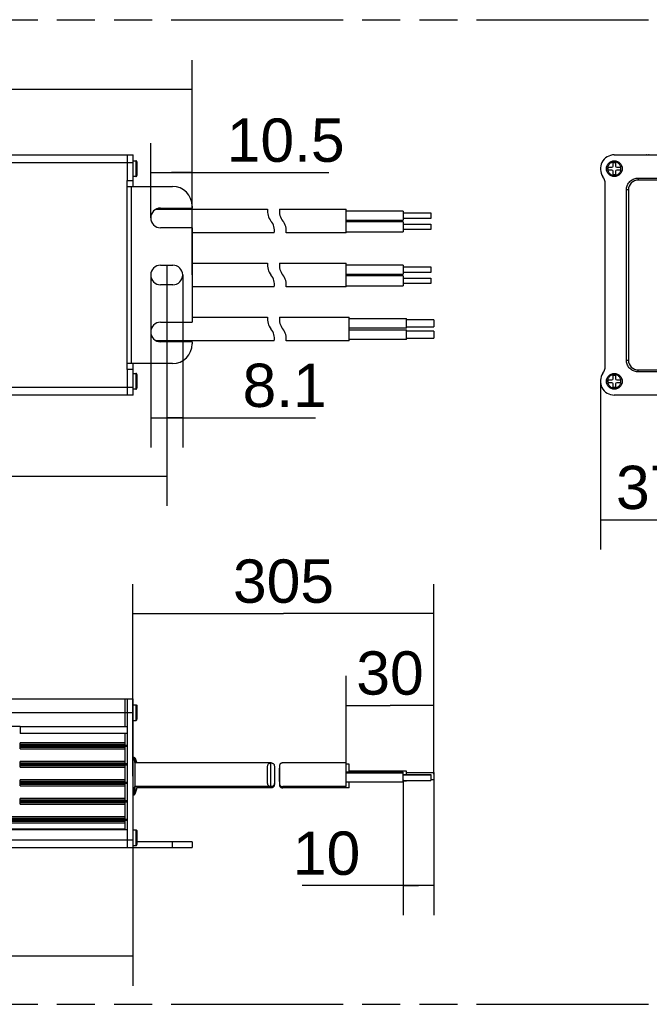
# Model space of a CAD drawing. Header units: millimetres. Extents: x 0 to 210, y 0 to 297.
# Tile 4 of 11: x 104 to 136, y 133 to 183. Entities that reach past the tile are written whole.
import ezdxf
from ezdxf.enums import TextEntityAlignment as Align

# ---------------------------------------------------------------- set-up
doc = ezdxf.new("R2010")
doc.units = ezdxf.units.MM
doc.header["$LTSCALE"] = 19.36
doc.linetypes.add('PHANTOM', pattern=[0.8, 0.45, -0.05, 0.1, -0.05, 0.1, -0.05])
doc.layers.get('0').update_dxf_attribs({"linetype": 'CONTINUOUS'})
doc.layers.add('DEFAULT_3', color=7, linetype='PHANTOM')
doc.layers.add('Z_DIM_2D', color=7, linetype='CONTINUOUS')
doc.styles.add('TEXTSTYLE_3', font='helveticaneueltw1g-ltcn.otf')
doc.dimstyles.new('DIMSTYLE_1', dxfattribs={"dimtxt": 2.2, "dimasz": 3.5, "dimexe": 1.5, "dimexo": 0, "dimgap": 0.55, "dimtad": 1, "dimdec": 4, "dimlfac": 5, "dimdsep": 46, "dimtxsty": 'TEXTSTYLE_3', "dimblk": '_FILLED', "dimblk1": '_FILLED', "dimblk2": '_FILLED', "dimcen": 0.09, "dimclrt": 5, "dimadec": 4, "dimazin": 2, "dimtp": 0.5, "dimtm": 0.5, "dimtfac": 1, "dimtdec": 4, "dimtofl": 0, "dimtmove": 0, "dimatfit": 3, "dimldrblk": '_FILLED', "dimfxl": 0, "dimtolj": 1, "dimarcsym": 0})
doc.dimstyles.new('DIMSTYLE_2', dxfattribs={"dimtxt": 2.2, "dimasz": 3.5, "dimexe": 1.5, "dimexo": 0, "dimgap": 0.55, "dimtad": 1, "dimdec": 4, "dimlfac": 5, "dimdsep": 46, "dimtxsty": 'TEXTSTYLE_3', "dimblk": '_FILLED', "dimblk1": '_FILLED', "dimblk2": '_FILLED', "dimcen": 0.09, "dimclrt": 5, "dimadec": 4, "dimazin": 2, "dimtp": 0.3, "dimtm": 0.3, "dimtfac": 1, "dimtdec": 4, "dimtofl": 0, "dimtmove": 0, "dimatfit": 3, "dimldrblk": '_FILLED', "dimfxl": 0, "dimtolj": 1, "dimarcsym": 0})
doc.dimstyles.new('DIMSTYLE_5', dxfattribs={"dimtxt": 2.2, "dimasz": 3.5, "dimexe": 1.5, "dimexo": 0, "dimgap": 0.55, "dimtad": 1, "dimlfac": 5, "dimdsep": 46, "dimtxsty": 'TEXTSTYLE_3', "dimblk": '_FILLED', "dimblk1": '_FILLED', "dimblk2": '_FILLED', "dimcen": 0.09, "dimclrt": 5, "dimadec": 4, "dimazin": 2, "dimtp": 0.2, "dimtm": 0.2, "dimtfac": 1, "dimtofl": 0, "dimtmove": 0, "dimatfit": 3, "dimldrblk": '_FILLED', "dimfxl": 0, "dimtolj": 1, "dimarcsym": 0})
doc.dimstyles.new('DIMSTYLE_6', dxfattribs={"dimtxt": 2.2, "dimasz": 3.5, "dimexe": 1.5, "dimexo": 0, "dimgap": 0.55, "dimtad": 1, "dimdec": 6, "dimlfac": 5, "dimdsep": 46, "dimtxsty": 'TEXTSTYLE_3', "dimblk": '_FILLED', "dimblk1": '_FILLED', "dimblk2": '_FILLED', "dimcen": 0.09, "dimclrt": 5, "dimadec": 4, "dimazin": 2, "dimtp": 0.3, "dimtm": 0.3, "dimtfac": 1, "dimtofl": 0, "dimtmove": 0, "dimatfit": 3, "dimldrblk": '_FILLED', "dimfxl": 0, "dimtolj": 1, "dimarcsym": 0})
doc.dimstyles.new('DIMSTYLE_8', dxfattribs={"dimtxt": 2.2, "dimasz": 3.5, "dimexe": 1.5, "dimexo": 0, "dimgap": 0.55, "dimtad": 1, "dimdec": 4, "dimlfac": 5, "dimdsep": 46, "dimtxsty": 'TEXTSTYLE_3', "dimblk": '_FILLED', "dimblk1": '_FILLED', "dimblk2": '_FILLED', "dimcen": 0.09, "dimclrt": 5, "dimadec": 4, "dimazin": 2, "dimtp": 0.2, "dimtm": 0.2, "dimtfac": 1, "dimtdec": 4, "dimtofl": 0, "dimtmove": 0, "dimatfit": 3, "dimldrblk": '_FILLED', "dimfxl": 0, "dimtolj": 1, "dimarcsym": 0})

# ---------------------------------------------------------------- blocks, each defined once
blk = doc.blocks.new('*D2')
at = {"layer": 'Z_DIM_2D', "color": 2, "linetype": 'Continuous', "transparency": 16777216}
for p, q in [((70.537, 173.112), (70.537, 180.628)), ((113.137, 173.112), (113.137, 180.628)), ((70.537, 179.128), (91.837, 179.128)), ((113.137, 179.128), (91.837, 179.128))]:
    blk.add_line(p, q, dxfattribs=at)
at = {"layer": 'Z_DIM_2D', "color": 5, "linetype": 'Continuous', "transparency": 16777216, "style": 'TEXTSTYLE_3'}
blk.add_text('213', height=2.2, dxfattribs=at).set_placement((91.052, 179.678), align=Align.CENTER)
blk = doc.blocks.new('_FILLED')
at = {"color": 0, "linetype": 'ByBlock'}
blk.add_solid([(0, 0), (-1, 0.125), (-1, -0.125)], dxfattribs=at)
blk = doc.blocks.new('_NONE')
blk = doc.blocks.new('*D6')
at = {"layer": 'Z_DIM_2D', "color": 2, "linetype": 'Continuous', "transparency": 16777216}
for p, q in [((71.827, 170.216), (71.827, 157.989)), ((111.847, 170.216), (111.847, 157.989)), ((71.827, 159.489), (91.837, 159.489)), ((111.847, 159.489), (91.837, 159.489))]:
    blk.add_line(p, q, dxfattribs=at)
at = {"layer": 'Z_DIM_2D', "color": 5, "linetype": 'Continuous', "transparency": 16777216, "style": 'TEXTSTYLE_3'}
blk.add_text('200.1', height=2.2, dxfattribs=at).set_placement((91.837, 160.039), align=Align.CENTER)
blk = doc.blocks.new('*D7')
at = {"layer": 'Z_DIM_2D', "color": 2, "linetype": 'Continuous', "transparency": 16777216}
for p, q in [((111.037, 172.612), (111.037, 176.413)), ((113.137, 169.716), (113.137, 176.413)), ((111.037, 174.913), (112.087, 174.913)), ((113.137, 174.913), (112.087, 174.913)), ((112.087, 174.913), (120.064, 174.913))]:
    blk.add_line(p, q, dxfattribs=at)
at = {"layer": 'Z_DIM_2D', "color": 5, "linetype": 'Continuous', "transparency": 16777216, "style": 'TEXTSTYLE_3'}
blk.add_text('10.5', height=2.2, dxfattribs=at).set_placement((114.892, 175.463))
blk = doc.blocks.new('*D8')
at = {"layer": 'Z_DIM_2D', "color": 2, "linetype": 'Continuous', "transparency": 16777216}
for p, q in [((111.037, 169.716), (111.037, 160.963)), ((112.657, 169.716), (112.657, 160.963)), ((111.037, 162.463), (111.847, 162.463)), ((112.657, 162.463), (111.847, 162.463)), ((111.847, 162.463), (119.389, 162.463))]:
    blk.add_line(p, q, dxfattribs=at)
at = {"layer": 'Z_DIM_2D', "color": 5, "linetype": 'Continuous', "transparency": 16777216, "style": 'TEXTSTYLE_3'}
blk.add_text('8.1', height=2.2, dxfattribs=at).set_placement((115.695, 163.013))
blk = doc.blocks.new('*D9')
at = {"layer": 'Z_DIM_2D', "color": 2, "linetype": 'Continuous', "transparency": 16777216}
for p, q in [((73.537, 144.265), (73.537, 133.624)), ((110.137, 144.265), (110.137, 133.624)), ((73.537, 135.124), (91.837, 135.124)), ((110.137, 135.124), (91.837, 135.124))]:
    blk.add_line(p, q, dxfattribs=at)
at = {"layer": 'Z_DIM_2D', "color": 5, "linetype": 'Continuous', "transparency": 16777216, "style": 'TEXTSTYLE_3'}
blk.add_text('183', height=2.2, dxfattribs=at).set_placement((91.837, 135.674), align=Align.CENTER)
blk = doc.blocks.new('*D10')
at = {"layer": 'Z_DIM_2D', "color": 2, "linetype": 'Continuous', "transparency": 16777216}
for p, q in [((141.41, 167.321), (141.41, 155.78)), ((133.85, 164.319), (133.85, 155.78)), ((133.85, 157.28), (137.63, 157.28)), ((141.41, 157.28), (137.63, 157.28))]:
    blk.add_line(p, q, dxfattribs=at)
at = {"layer": 'Z_DIM_2D', "color": 5, "linetype": 'Continuous', "transparency": 16777216, "style": 'TEXTSTYLE_3'}
blk.add_text('37.8', height=2.2, dxfattribs=at).set_placement((137.63, 157.83), align=Align.CENTER)
blk = doc.blocks.new('*D12')
at = {"layer": 'Z_DIM_2D', "color": 2, "linetype": 'Continuous', "transparency": 16777216}
for p, q in [((110.137, 153.071), (110.137, 154.021)), ((125.406, 153.071), (125.406, 154.021)), ((110.137, 144.265), (110.137, 153.071)), ((125.406, 144.365), (125.406, 153.071)), ((110.137, 152.521), (117.772, 152.521)), ((125.406, 152.521), (117.772, 152.521))]:
    blk.add_line(p, q, dxfattribs=at)
at = {"layer": 'Z_DIM_2D', "color": 5, "linetype": 'Continuous', "transparency": 16777216, "style": 'TEXTSTYLE_3'}
blk.add_text('305', height=2.2, dxfattribs=at).set_placement((117.772, 153.071), align=Align.CENTER)
blk = doc.blocks.new('*D13')
at = {"layer": 'Z_DIM_2D', "color": 2, "linetype": 'Continuous', "transparency": 16777216}
for p, q in [((120.945, 148.405), (120.945, 149.355)), ((125.406, 148.405), (125.406, 149.355)), ((120.945, 144.636), (120.945, 148.405)), ((125.406, 144.365), (125.406, 148.405)), ((120.945, 147.855), (123.175, 147.855)), ((125.406, 147.855), (123.175, 147.855))]:
    blk.add_line(p, q, dxfattribs=at)
at = {"layer": 'Z_DIM_2D', "color": 5, "linetype": 'Continuous', "transparency": 16777216, "style": 'TEXTSTYLE_3'}
blk.add_text('30', height=2.2, dxfattribs=at).set_placement((123.175, 148.405), align=Align.CENTER)
blk = doc.blocks.new('*D14')
at = {"layer": 'Z_DIM_2D', "color": 2, "linetype": 'Continuous', "transparency": 16777216}
for p, q in [((123.845, 144.074), (123.845, 139.255)), ((125.406, 144.185), (125.406, 139.255)), ((123.845, 139.255), (123.845, 137.205)), ((125.406, 139.255), (125.406, 137.205)), ((124.625, 138.705), (118.711, 138.705)), ((123.845, 138.705), (124.625, 138.705)), ((125.406, 138.705), (124.625, 138.705))]:
    blk.add_line(p, q, dxfattribs=at)
at = {"layer": 'Z_DIM_2D', "color": 5, "linetype": 'Continuous', "transparency": 16777216, "style": 'TEXTSTYLE_3'}
blk.add_text('10', height=2.2, dxfattribs=at).set_placement((121.666, 139.255), align=Align.RIGHT)

msp = doc.modelspace()

# ---------------------------------------------------------------- linework, layer by layer
at = {"color": 7, "linetype": 'Continuous'}
for p, q in [((73.53740024, 175.81614604), (110.13740024, 175.81614604)), ((110.13740024, 174.21614604), (110.13740024, 175.81614604)), ((110.13740024, 175.51447913), (110.27740024, 175.51447913)), ((134.55274544, 175.81614604), (141.00983619, 175.81614604)), ((135.25983619, 175.81614604), (135.25983619, 175.81964604)), ((135.25983619, 175.81964604), (135.61809069, 175.81964604)), ((135.61815229, 175.81611665), (135.61809069, 175.81964604)), ((136.1843059, 175.81964604), (136.29460027, 175.81964604)), ((110.33740024, 175.45447913), (110.33740024, 174.77449048)), ((134.23374544, 175.04147913), (134.23374544, 175.18747913)), ((134.23374544, 175.18747913), (134.43074544, 175.18747913)), ((134.43074544, 175.04147913), (134.23374544, 175.04147913)), ((134.49074544, 175.24747913), (134.49074544, 175.42447913)), ((134.49074544, 175.42447913), (134.61474544, 175.42447913)), ((134.61474544, 175.42447913), (134.61474544, 175.24747913)), ((134.67474544, 175.18747913), (134.87174544, 175.18747913)), ((134.87174544, 175.04147913), (134.67474544, 175.04147913)), ((134.87174544, 175.18747913), (134.87174544, 175.04147913)), ((109.83740024, 174.51614604), (110.13740024, 174.51614604)), ((109.83740024, 164.91614604), (109.83740024, 174.51614604)), ((110.27740024, 174.71447913), (110.13740024, 174.71447913)), ((134.49074544, 174.80447913), (134.49074544, 174.98147913)), ((134.61474544, 174.80447913), (134.49074544, 174.80447913)), ((134.61474544, 174.98147913), (134.61474544, 174.80447913)), ((139.95339408, 174.53868532), (135.76918755, 174.53868532)), ((109.83740024, 174.21614604), (112.13740024, 174.21614604)), ((134.08983619, 165.07257797), (134.08983619, 174.35971411)), ((135.26918755, 174.03868532), (135.26918755, 165.39360676)), ((111.31016633, 173.05614604), (116.9680493, 173.05614604)), ((111.53740024, 173.11161309), (113.13740024, 173.11161309)), ((113.13740024, 173.21614604), (113.13740024, 173.11161309)), ((117.5680493, 173.05614604), (120.9452008, 173.05614604)), ((120.9452008, 171.85614604), (120.9452008, 173.05614604)), ((123.8452008, 172.95702344), (120.9452008, 172.95702344)), ((123.8452008, 172.95702344), (123.8452008, 172.49702344)), ((123.8452008, 172.86702344), (125.2452008, 172.86702344)), ((125.2452008, 172.58702344), (123.8452008, 172.58702344)), ((125.2452008, 172.86702344), (125.2452008, 172.58702344)), ((113.13740024, 172.11161309), (111.53740024, 172.11161309)), ((113.13740024, 172.11161309), (113.13740024, 167.32067899)), ((120.9452008, 172.49702344), (123.8452008, 172.49702344)), ((123.8452008, 172.40973375), (120.9452008, 172.40973375)), ((123.8452008, 172.40973375), (123.8452008, 171.90973375)), ((123.8452008, 172.29973375), (125.2452008, 172.29973375)), ((125.2452008, 172.01973375), (123.8452008, 172.01973375)), ((125.2452008, 172.29973375), (125.2452008, 172.01973375)), ((117.30649921, 171.85614604), (113.13740024, 171.85614604)), ((120.9452008, 171.85614604), (117.90649921, 171.85614604)), ((120.9452008, 171.90973375), (123.8452008, 171.90973375)), ((111.53740024, 170.21614604), (112.15740024, 170.21614604)), ((113.13740024, 170.31614604), (116.96817465, 170.31614604)), ((117.56817465, 170.31614604), (120.9452008, 170.31614604)), ((120.9452008, 169.11614604), (120.9452008, 170.31614604)), ((123.8452008, 170.21702344), (120.9452008, 170.21702344)), ((123.8452008, 170.21702344), (123.8452008, 169.75702344)), ((123.8452008, 170.12702344), (125.2452008, 170.12702344)), ((125.2452008, 170.12702344), (125.2452008, 169.84702344)), ((120.9452008, 169.75702344), (123.8452008, 169.75702344)), ((123.8452008, 169.66973375), (120.9452008, 169.66973375)), ((125.2452008, 169.84702344), (123.8452008, 169.84702344)), ((123.8452008, 169.66973375), (123.8452008, 169.16973375)), ((123.8452008, 169.55973375), (125.2452008, 169.55973375)), ((125.2452008, 169.55973375), (125.2452008, 169.27973375)), ((112.15740024, 169.21614604), (111.53740024, 169.21614604)), ((117.30662583, 169.11614604), (113.13740024, 169.11614604)), ((120.9452008, 169.11614604), (117.90662583, 169.11614604)), ((120.9452008, 169.16973375), (123.8452008, 169.16973375)), ((125.2452008, 169.27973375), (123.8452008, 169.27973375)), ((113.13740024, 167.57514604), (116.96817465, 167.57514604)), ((117.56817465, 167.57514604), (121.10579151, 167.57514604)), ((121.10579151, 166.37514604), (121.10579151, 167.57514604)), ((121.10579151, 167.51139416), (124.00579151, 167.51139416)), ((124.00579151, 167.01139416), (124.00579151, 167.51139416)), ((111.53740024, 167.32067899), (113.13740024, 167.32067899)), ((124.00579151, 167.01139416), (121.10579151, 167.01139416)), ((125.40579151, 167.44139416), (124.00579151, 167.44139416)), ((124.00579151, 167.08139416), (125.40579151, 167.08139416)), ((125.40579151, 167.44139416), (125.40579151, 167.08139416)), ((121.10579151, 166.93650582), (124.00579151, 166.93650582)), ((124.00579151, 166.43650582), (124.00579151, 166.93650582)), ((125.40579151, 166.86650582), (124.00579151, 166.86650582)), ((124.00579151, 166.50650582), (125.40579151, 166.50650582)), ((125.40579151, 166.86650582), (125.40579151, 166.50650582)), ((117.30662583, 166.37514604), (111.31181088, 166.37514604)), ((113.13740024, 166.32067899), (111.53740024, 166.32067899)), ((113.13740024, 166.32067899), (113.13740024, 166.21614604)), ((121.10579151, 166.37514604), (117.90662583, 166.37514604)), ((124.00579151, 166.43650582), (121.10579151, 166.43650582)), ((112.13740024, 165.21614604), (109.83740024, 165.21614604)), ((110.13740024, 163.61614604), (110.13740024, 165.21614604)), ((110.13740024, 164.91614604), (109.83740024, 164.91614604)), ((110.13740024, 164.71781295), (110.27740024, 164.71781295)), ((110.33740024, 164.65781295), (110.33740024, 163.9778243)), ((134.49074544, 164.62781295), (134.61474544, 164.62781295)), ((134.49074544, 164.45081295), (134.49074544, 164.62781295)), ((134.61474544, 164.62781295), (134.61474544, 164.45081295)), ((135.76918755, 164.89360676), (139.95339408, 164.89360676)), ((134.23374544, 164.39081295), (134.43074544, 164.39081295)), ((134.23374544, 164.24481295), (134.23374544, 164.39081295)), ((134.43074544, 164.24481295), (134.23374544, 164.24481295)), ((134.49074544, 164.00781295), (134.49074544, 164.18481295)), ((134.61474544, 164.00781295), (134.49074544, 164.00781295)), ((134.61474544, 164.18481295), (134.61474544, 164.00781295)), ((134.67474544, 164.39081295), (134.87174544, 164.39081295)), ((134.87174544, 164.24481295), (134.67474544, 164.24481295)), ((134.87174544, 164.39081295), (134.87174544, 164.24481295)), ((110.13740024, 163.61614604), (73.53740024, 163.61614604)), ((110.27740024, 163.91781295), (110.13740024, 163.91781295)), ((141.00983619, 163.61614604), (134.55274544, 163.61614604)), ((73.53740024, 148.19636113), (110.13740024, 148.19636113)), ((110.13740024, 140.63636113), (110.13740024, 148.19606959)), ((110.13740024, 147.89345189), (110.27740024, 147.89345189)), ((110.33740024, 147.83345938), (110.33740024, 147.15346842)), ((110.13740024, 147.09345189), (110.27740024, 147.09345189)), ((104.40523944, 146.78636113), (97.00523944, 146.78636113)), ((104.40523944, 146.78636113), (104.40523944, 146.42636113)), ((109.73740024, 146.42636113), (104.40523944, 146.42636113)), ((109.73740024, 145.82798743), (109.73740024, 146.42636113)), ((109.73740024, 145.95674424), (104.40523944, 145.95674424)), ((104.40523944, 145.65674424), (104.40523944, 145.95674424)), ((104.40523944, 145.65674424), (109.73740024, 145.65674424)), ((109.73740024, 144.88812067), (109.73740024, 145.78550105)), ((109.73740024, 145.01687748), (104.40523944, 145.01687748)), ((104.40523944, 144.71687748), (104.40523944, 145.01687748)), ((110.14140024, 145.22973633), (110.16124776, 145.22973633)), ((104.40523944, 144.71687748), (109.73740024, 144.71687748)), ((109.73740024, 143.94825392), (109.73740024, 144.84563429)), ((117.13819957, 144.93636113), (110.2325573, 144.93636113)), ((110.2325573, 144.93636113), (110.2325573, 143.73636113)), ((117.13740024, 144.9363603), (117.13819956, 144.93636498)), ((117.56192093, 143.99760211), (117.56190004, 144.6665111)), ((117.73819956, 144.93636498), (117.73740024, 144.9363603)), ((120.9452008, 144.93636113), (117.73819957, 144.93636113)), ((120.9452008, 143.73627222), (120.9452008, 144.93633211)), ((121.10579151, 144.87173633), (120.9452008, 144.87173633)), ((121.10579151, 144.4617762), (121.10579151, 144.8717073)), ((124.00579151, 144.52546836), (121.10579151, 144.52546836)), ((124.00579151, 144.3517762), (124.00579151, 144.52548899)), ((109.73740024, 144.07701073), (104.40523944, 144.07701073)), ((104.40523944, 143.77701073), (104.40523944, 144.07701073)), ((116.96284312, 144.07448361), (116.96631128, 144.2027373)), ((117.56631128, 144.2027373), (117.56284312, 144.07448361)), ((123.8452008, 144.4617762), (120.9452008, 144.4617762)), ((123.8452008, 144.41941484), (120.9452008, 144.41941484)), ((123.8452008, 143.95941484), (123.8452008, 144.46179684)), ((123.8452008, 144.3517762), (125.2452008, 144.3517762)), ((123.8452008, 144.32941484), (125.2452008, 144.32941484)), ((123.8452008, 144.04941484), (125.2452008, 144.04941484)), ((124.00579151, 144.02546836), (123.8452008, 144.02546836)), ((124.00579151, 144.01800888), (123.8452008, 144.01800888)), ((124.00579151, 144.45546836), (125.40579151, 144.45546836)), ((124.00579151, 144.01849569), (124.00579151, 144.04941484)), ((125.2452008, 144.3517762), (125.2452008, 144.04940779)), ((125.2452008, 144.09546836), (125.40579151, 144.09546836)), ((125.2452008, 144.08800888), (125.40579151, 144.08800888)), ((125.40579151, 144.45550827), (125.40579151, 144.08796897)), ((104.40523944, 143.77701073), (109.73740024, 143.77701073)), ((109.73740024, 143.00838716), (109.73740024, 143.90576754)), ((117.13819957, 143.73636113), (110.2325573, 143.73636113)), ((110.3365573, 143.73636113), (110.3365573, 143.67173633)), ((117.13740024, 143.67173633), (110.3365573, 143.67173633)), ((117.13819956, 143.73635727), (117.13740024, 143.73636197)), ((117.73740024, 143.73636197), (117.73819956, 143.73635727)), ((121.10579151, 143.67173633), (117.73740024, 143.67173633)), ((120.9452008, 143.73636113), (117.73819957, 143.73636113)), ((123.8452008, 143.95941484), (120.9452008, 143.95941484)), ((121.10579151, 143.67164741), (121.10579151, 143.95941484)), ((109.73740024, 143.13714397), (104.40523944, 143.13714397)), ((104.40523944, 142.83714397), (104.40523944, 143.13714397)), ((110.14140024, 143.44210963), (110.14140024, 143.31375972)), ((110.14140024, 143.31373633), (110.16124776, 143.31373633)), ((104.40523944, 142.83714397), (109.73740024, 142.83714397)), ((109.73740024, 142.06852041), (109.73740024, 142.96590078)), ((109.73740024, 142.19727722), (73.93740024, 142.19727722)), ((109.73740024, 141.54727722), (109.73740024, 142.02603403)), ((73.93740024, 141.89727722), (109.73740024, 141.89727722)), ((73.93740024, 141.58727722), (109.73740024, 141.58727722)), ((110.13740024, 141.53927038), (110.27740024, 141.53927038)), ((110.33740024, 141.47927787), (110.33740024, 140.79926288)), ((70.53740024, 140.63636113), (113.13740024, 140.63636113)), ((110.13740024, 140.73927037), (110.27740024, 140.73927037)), ((113.13740024, 140.93636113), (110.33740024, 140.93636113)), ((113.13740024, 140.93636113), (113.13740024, 140.63636113))]:
    msp.add_line(p, q, dxfattribs=at)
at = {"color": 9, "linetype": 'Continuous'}
for p, q in [((109.83740024, 175.81614604), (109.83740024, 174.51614604)), ((110.27740024, 175.51447913), (110.27740024, 174.71447913)), ((134.55274544, 175.51447867), (134.55274544, 175.45447911)), ((110.13740024, 175.41614604), (73.53740024, 175.41614604)), ((134.22037523, 175.18588387), (134.21486627, 175.15229932)), ((134.88511557, 175.04307403), (134.89062456, 175.07665853)), ((134.55274544, 174.77447913), (134.55274544, 174.71447959)), ((135.76918755, 174.63868533), (135.76918755, 174.53869765)), ((135.76918755, 174.63868532), (139.95339408, 174.63868532)), ((110.03740024, 174.21614604), (110.03740024, 165.21614604)), ((135.26917522, 174.03868532), (135.16918754, 174.03868532)), ((135.16918755, 165.39360676), (135.16918755, 174.03868532)), ((135.16918754, 165.39360676), (135.26917522, 165.39360676)), ((109.83740024, 164.91614604), (109.83740024, 163.61614604)), ((110.27740024, 164.71781295), (110.27740024, 163.91781295)), ((134.55274544, 164.71781249), (134.55274544, 164.65781294)), ((135.76918755, 164.79360676), (135.76918755, 164.89360676)), ((139.95339408, 164.79360676), (135.76918755, 164.79360676)), ((73.53740024, 164.01614604), (110.13740024, 164.01614604)), ((134.22037523, 164.38921769), (134.21486627, 164.35563314)), ((134.88511557, 164.24640785), (134.89062456, 164.27999236)), ((134.55274544, 163.97781295), (134.55274544, 163.91781341)), ((109.73740024, 146.78636113), (109.73740024, 148.19636113)), ((109.83740024, 148.19636113), (109.83740024, 140.63636113)), ((110.27740024, 147.89345189), (110.27740024, 147.09345189)), ((73.53740024, 147.49345189), (110.13740024, 147.49345189)), ((110.33739978, 147.49345189), (110.27740024, 147.49345189)), ((104.40523944, 146.78636113), (109.83740024, 146.78636113)), ((109.83740024, 146.42636113), (109.73740024, 146.42636113)), ((104.40523944, 145.88580907), (109.73740024, 145.88580907)), ((109.83740024, 145.82798743), (104.40523944, 145.82798743)), ((104.40523944, 145.78550105), (109.83740024, 145.78550105)), ((109.73740024, 145.72767941), (104.40523944, 145.72767941)), ((110.16124776, 145.17607462), (110.16124776, 145.22973583)), ((110.21060531, 145.2143795), (110.21060531, 145.01961587)), ((110.24253999, 144.93636113), (110.24254087, 145.1737271)), ((104.40523944, 144.94594232), (109.73740024, 144.94594232)), ((109.83740024, 144.88812067), (104.40523944, 144.88812067)), ((104.40523944, 144.84563429), (109.83740024, 144.84563429)), ((109.73740024, 144.78781265), (104.40523944, 144.78781265)), ((117.13740024, 143.67173633), (117.13740024, 144.9363603)), ((104.40523944, 144.00607556), (109.73740024, 144.00607556)), ((109.83740024, 143.94825392), (104.40523944, 143.94825392)), ((104.40523944, 143.90576754), (109.83740024, 143.90576754)), ((109.73740024, 143.8479459), (104.40523944, 143.8479459)), ((110.21060531, 143.6531064), (110.21060531, 143.32909315)), ((110.24254087, 143.36974555), (110.2425366, 143.73636131)), ((104.40523944, 143.0662088), (109.73740024, 143.0662088)), ((109.83740024, 143.00838716), (104.40523944, 143.00838716)), ((110.16124776, 143.49664764), (110.16124776, 143.31373633)), ((104.40523944, 142.96590078), (109.83740024, 142.96590078)), ((109.73740024, 142.90807914), (104.40523944, 142.90807914)), ((109.83740024, 142.06852041), (73.83740024, 142.06852041)), ((73.83740024, 142.02603403), (109.83740024, 142.02603403)), ((73.93740024, 142.12634205), (109.73740024, 142.12634205)), ((109.83740024, 141.54727722), (73.83740024, 141.54727722)), ((109.73740024, 141.96821238), (73.93740024, 141.96821238)), ((110.27740024, 141.53927038), (110.27740024, 140.73927038)), ((73.53740024, 141.03636113), (110.13740024, 141.03636113)), ((110.33739978, 141.13927037), (110.27740024, 141.13927037)), ((112.13740024, 140.63636113), (112.13740024, 140.93636113))]:
    msp.add_line(p, q, dxfattribs=at)
at = {"color": 7, "linetype": 'Continuous'}
for points in [[(110.33739978, 175.45447913), (110.33666439, 175.46381844), (110.33448407, 175.47295342), (110.3308897, 175.48165613), (110.32596437, 175.48970727), (110.3198259, 175.49690628), (110.31262679, 175.50304441), (110.30457594, 175.50796925), (110.29587374, 175.51156321), (110.28673918, 175.51374334), (110.27740024, 175.51447867)], [(110.27740024, 174.71447959), (110.28673955, 174.71521498), (110.29587454, 174.7173953), (110.30457724, 174.72098967), (110.31262839, 174.725915), (110.31982739, 174.73205347), (110.32596552, 174.73925258), (110.33089036, 174.74730343), (110.33448433, 174.75600563), (110.33666445, 174.7651402), (110.33739978, 174.77447915)], [(110.33739978, 164.65781295), (110.33666439, 164.66715227), (110.33448407, 164.67628725), (110.3308897, 164.68498995), (110.32596437, 164.6930411), (110.3198259, 164.70024011), (110.31262679, 164.70637824), (110.30457594, 164.71130307), (110.29587374, 164.71489704), (110.28673918, 164.71707716), (110.27740024, 164.71781249)], [(110.27740024, 163.91781341), (110.28673955, 163.9185488), (110.29587454, 163.92072913), (110.30457724, 163.9243235), (110.31262839, 163.92924883), (110.31982739, 163.93538729), (110.32596552, 163.9425864), (110.33089036, 163.95063725), (110.33448433, 163.95933946), (110.33666445, 163.96847403), (110.33739978, 163.97781297)], [(110.27740024, 147.89345143), (110.28678745, 147.89270847), (110.29594406, 147.89051321), (110.30464142, 147.88690864), (110.31266935, 147.8819863), (110.31983129, 147.87587366), (110.32594236, 147.86871038), (110.33086295, 147.86068139), (110.33446561, 147.85198323), (110.33665887, 147.84282614), (110.33739978, 147.83344114)], [(110.27740024, 147.09345235), (110.28678745, 147.09419531), (110.29594406, 147.09639057), (110.30464142, 147.09999514), (110.31266935, 147.10491748), (110.31983129, 147.11103012), (110.32594236, 147.1181934), (110.33086295, 147.12622239), (110.33446561, 147.13492055), (110.33665887, 147.14407764), (110.33739978, 147.15346264)], [(110.13854087, 145.23835191), (110.15679803, 145.1889364), (110.17404843, 145.13907471), (110.19025637, 145.08886446), (110.20541504, 145.03832753), (110.21951762, 144.98748579), (110.2325573, 144.93636113)], [(110.16124776, 145.22973583), (110.16998029, 145.22929405), (110.17862485, 145.22798105)], [(110.17862485, 145.22798105), (110.18709353, 145.22580856), (110.19529993, 145.22279303), (110.20316353, 145.21896994), (110.21060531, 145.2143795)], [(110.21060532, 145.2143795), (110.21754876, 145.20905898), (110.22392496, 145.20307037), (110.22966809, 145.19647326), (110.23471628, 145.18933034), (110.2390233, 145.18171661), (110.24254042, 145.17372693)], [(110.24254087, 145.1737271), (110.26079803, 145.1243116), (110.27804843, 145.0744499), (110.29425637, 145.02423965), (110.30941504, 144.97370272), (110.31977292, 144.93636113)], [(116.96190004, 144.66650254), (116.96192063, 144.67506111), (116.96251924, 144.70993885), (116.96410386, 144.74248495), (116.9668923, 144.77276588), (116.97109592, 144.80064748), (116.97690324, 144.82600663), (116.9845525, 144.84887668), (116.9943026, 144.86929865), (117.00635644, 144.88712634), (117.0208993, 144.90222883), (117.03815916, 144.91460119), (117.05839509, 144.92418827), (117.0816634, 144.93100981), (117.10794589, 144.93506732), (117.13740024, 144.9363603)], [(116.96284296, 144.59824536), (116.96209855, 144.63770236), (116.96190004, 144.66650254)], [(116.9680493, 144.33636113), (116.96784807, 144.38095975), (116.96724835, 144.42543835), (116.96630995, 144.47004115), (116.96284296, 144.59824536)], [(117.13819956, 144.93636498), (117.16693338, 144.9351906), (117.19327528, 144.93124599), (117.21658414, 144.92452717), (117.2368464, 144.91503207), (117.25412188, 144.90274041), (117.26867012, 144.88770762), (117.2807201, 144.86993929), (117.29045832, 144.84956457), (117.29808889, 144.82672847), (117.30387088, 144.80138887), (117.30804292, 144.77351132), (117.31079407, 144.74321782), (117.31233664, 144.71064147), (117.31288948, 144.67571459)], [(117.31288948, 144.67571459), (117.3128897, 143.9970704), (117.31233891, 143.96215668), (117.31079937, 143.92958347), (117.30805162, 143.89928541), (117.30388305, 143.87139894), (117.29810421, 143.84604972), (117.29047712, 143.82320477), (117.28074518, 143.80282631), (117.26870227, 143.78505443), (117.254159, 143.77001369), (117.23688519, 143.7577128), (117.21661749, 143.74820812), (117.19329863, 143.74148123), (117.16694599, 143.73753256), (117.13819956, 143.73635727)], [(117.73740024, 144.9363603), (117.70794589, 144.93506732), (117.6816634, 144.93100981), (117.65839509, 144.92418827), (117.63815916, 144.91460119), (117.6208993, 144.90222883), (117.60635644, 144.88712634), (117.5943026, 144.86929865), (117.5845525, 144.84887668), (117.57690324, 144.82600663), (117.57109592, 144.80064748), (117.5668923, 144.77276588), (117.56410386, 144.74248495), (117.56251924, 144.70993885), (117.56192063, 144.67506111), (117.56190004, 144.66650254)], [(117.56190004, 144.66650254), (117.56209855, 144.63770236), (117.56284296, 144.59824536)], [(117.56284296, 144.59824536), (117.56630995, 144.47004115), (117.56724835, 144.42543835), (117.56784807, 144.38095975), (117.5680493, 144.33636113)], [(116.96190004, 144.00621999), (116.96209816, 144.03499223), (116.96284312, 144.07448361)], [(117.13740024, 143.73636197), (117.10795824, 143.73765401), (117.08168626, 143.74170749), (117.05842779, 143.74852105), (117.03819714, 143.75809875), (117.0209354, 143.77046233), (117.00638751, 143.78555737), (116.99432676, 143.8033818), (116.98457059, 143.82380032), (116.97691802, 143.84666186), (116.97110772, 143.87201168), (116.9669008, 143.89988442), (116.96410909, 143.9301609), (116.96252151, 143.96271073), (116.96192093, 143.99760211), (116.96190004, 144.00621999)], [(116.96631128, 144.2027373), (116.96724926, 144.24733641), (116.96784857, 144.29179587), (116.9680493, 144.33636113)], [(117.56284312, 144.07448361), (117.56209816, 144.03499223), (117.56190004, 144.00621999)], [(117.5680493, 144.33636113), (117.56784857, 144.29179587), (117.56724926, 144.24733641), (117.56631128, 144.2027373)], [(110.13854087, 143.43437036), (110.15679803, 143.48378586), (110.17404843, 143.53364755), (110.19025637, 143.5838578), (110.20541504, 143.63439473), (110.21951762, 143.68523647), (110.2325573, 143.73636113)], [(110.24254087, 143.36974555), (110.26079803, 143.41916105), (110.27804843, 143.46902275), (110.29425637, 143.519233), (110.30941504, 143.56976993), (110.32351762, 143.62061166), (110.3365573, 143.67173633)], [(117.13740024, 143.67173633), (117.10791269, 143.6729673), (117.08160575, 143.67696642), (117.05832207, 143.68373268), (117.0380756, 143.69326913), (117.02080698, 143.70559677), (117.00625889, 143.7206607), (116.99562332, 143.73636113)], [(117.31290044, 143.94008149), (117.31288517, 143.93274058), (117.31231042, 143.89784482), (117.31074829, 143.86528516), (117.30798015, 143.83499564), (117.303794, 143.80711158), (117.29800087, 143.7817574), (117.29036266, 143.7588999), (117.28062161, 143.73849967), (117.2685732, 143.72069987), (117.25403011, 143.70562824), (117.23676327, 143.69329159), (117.21651144, 143.68374566), (117.19321784, 143.67697138), (117.16690028, 143.67296821), (117.13740024, 143.67173633)], [(117.56190004, 143.94008173), (117.56191557, 143.93268005), (117.56249233, 143.89777073), (117.56405746, 143.86520743), (117.56682894, 143.8349224), (117.57101847, 143.80704725), (117.57681466, 143.78170255), (117.58445627, 143.75885373), (117.5942035, 143.7384571), (117.60625889, 143.7206607), (117.62080698, 143.70559677), (117.6380756, 143.69326913), (117.65832207, 143.68373268), (117.68160575, 143.67696642), (117.70791269, 143.6729673), (117.73740024, 143.67173633)], [(117.56192093, 143.99760211), (117.56252151, 143.96271073), (117.56410909, 143.9301609), (117.5669008, 143.89988442), (117.57110772, 143.87201168), (117.57691802, 143.84666186), (117.58457059, 143.82380032), (117.59432676, 143.8033818), (117.60638751, 143.78555737), (117.6209354, 143.77046233), (117.63819714, 143.75809875), (117.65842779, 143.74852105), (117.68168626, 143.74170749), (117.70795824, 143.73765401), (117.73740024, 143.73636197)], [(110.16124776, 143.31373682), (110.16998029, 143.31417861), (110.17862485, 143.3154916)], [(110.17862485, 143.3154916), (110.18709353, 143.31766409), (110.19529993, 143.32067962), (110.20316353, 143.32450271), (110.21060531, 143.32909315)], [(110.21060532, 143.32909315), (110.21754876, 143.33441368), (110.22392496, 143.34040229), (110.22966809, 143.34699939), (110.23471628, 143.35414231), (110.2390233, 143.36175605), (110.24254042, 143.36974573)], [(110.27740024, 141.53926992), (110.28678745, 141.53852695), (110.29594406, 141.53633169), (110.30464142, 141.53272713), (110.31266935, 141.52780478), (110.31983129, 141.52169214), (110.32594236, 141.51452886), (110.33086295, 141.50649987), (110.33446561, 141.49780172), (110.33665887, 141.48864463), (110.33739978, 141.47925963)], [(110.27740024, 140.73927083), (110.28678745, 140.7400138), (110.29594406, 140.74220906), (110.30464142, 140.74581362), (110.31266935, 140.75073597), (110.31983129, 140.75684861), (110.32594236, 140.76401189), (110.33086295, 140.77204088), (110.33446561, 140.78073903), (110.33665887, 140.78989612), (110.33739978, 140.79928112)]]:
    msp.add_lwpolyline(points, dxfattribs=at)
at = {"color": 9, "linetype": 'Continuous'}
for points in [[(134.21486627, 175.15229932), (134.21276396, 175.11841546), (134.21410251, 175.08422895), (134.21900073, 175.04973989)], [(134.21900073, 175.04973989), (134.2274425, 175.01559372), (134.23954286, 174.98226774), (134.25502712, 174.95026639), (134.27371453, 174.92020656), (134.29543837, 174.8922281), (134.31977914, 174.86670924), (134.34731439, 174.84355176), (134.37905155, 174.82238276), (134.41328139, 174.80440455), (134.44925873, 174.79080558), (134.48459225, 174.7813895)], [(134.49366937, 175.44933866), (134.46379106, 175.44266816), (134.43385701, 175.43300733), (134.40309777, 175.41944477), (134.37437771, 175.4039442), (134.35150056, 175.38886843), (134.33087886, 175.37210884), (134.30958446, 175.35201685), (134.28944313, 175.32957519), (134.27134851, 175.30537734), (134.2551689, 175.27894255), (134.24085558, 175.24970174), (134.22905318, 175.21851328), (134.22037523, 175.18588387)], [(134.55270285, 175.45447913), (134.52328347, 175.45330775), (134.49366937, 175.44933866)], [(134.62039306, 175.44770355), (134.58709015, 175.45313391), (134.55552438, 175.45446777)], [(134.61182146, 174.77961959), (134.64169975, 174.78629008), (134.67163377, 174.79595089), (134.70239299, 174.80951343), (134.73111302, 174.82501397), (134.75399017, 174.84008972), (134.77461187, 174.85684929), (134.79590628, 174.87694126), (134.8160476, 174.89938289), (134.83414222, 174.9235807), (134.85032184, 174.95001546), (134.86463517, 174.97925623), (134.87643759, 175.01044466), (134.88511557, 175.04307403)], [(134.88649024, 175.17921786), (134.87804854, 175.21336401), (134.86594825, 175.24668996), (134.85046406, 175.2786913), (134.83177673, 175.30875114), (134.81005298, 175.33672961), (134.78571229, 175.3622485), (134.75817714, 175.38540601), (134.72644005, 175.40657506), (134.69221029, 175.42455334), (134.65623304, 175.43815239), (134.62089871, 175.4475688)], [(134.89062456, 175.07665853), (134.89272691, 175.11054235), (134.89138841, 175.14472883), (134.88649024, 175.17921786)], [(134.4850988, 174.78125451), (134.51840176, 174.77582424), (134.54996756, 174.77449048)], [(134.55278802, 174.77447913), (134.58220738, 174.7756505), (134.61182146, 174.77961959)], [(135.16918755, 174.03868532), (135.17106796, 174.08752574), (135.17731817, 174.1368713), (135.18784361, 174.1870039), (135.202928, 174.23707785), (135.22318329, 174.28688727), (135.24753023, 174.33479464), (135.27492994, 174.37874235), (135.30587323, 174.41978473), (135.34068377, 174.45853995), (135.37882416, 174.49425886), (135.4196957, 174.52632138), (135.46380592, 174.55495842), (135.51206673, 174.58055374), (135.56266634, 174.6020288), (135.61426437, 174.61828205), (135.66635847, 174.62976637), (135.71788089, 174.63657817), (135.76918755, 174.63868532)], [(135.76918755, 164.79360676), (135.72034713, 164.79548717), (135.67100156, 164.80173738), (135.62086897, 164.81226282), (135.57079502, 164.82734721), (135.5209856, 164.8476025), (135.47307823, 164.87194945), (135.42913052, 164.89934915), (135.38808814, 164.93029245), (135.34933291, 164.96510299), (135.31361401, 165.00324337), (135.28155149, 165.04411491), (135.25291444, 165.08822514), (135.22731913, 165.13648595), (135.20584407, 165.18708556), (135.18959082, 165.23868358), (135.1781065, 165.29077769), (135.17129469, 165.34230011), (135.16918755, 165.39360676)], [(134.49366937, 164.65267249), (134.46379106, 164.64600199), (134.43385701, 164.63634116), (134.40309777, 164.62277859), (134.37437771, 164.60727803), (134.35150056, 164.59220226), (134.33087886, 164.57544267), (134.30958446, 164.55535067), (134.28944313, 164.53290901), (134.27134851, 164.50871117), (134.2551689, 164.48227637), (134.24085558, 164.45303557), (134.22905318, 164.4218471), (134.22037523, 164.38921769)], [(134.55270285, 164.65781295), (134.52328347, 164.65664158), (134.49366937, 164.65267249)], [(134.62039306, 164.65103738), (134.58709015, 164.65646774), (134.55552438, 164.6578016)], [(134.88649024, 164.38255168), (134.87804854, 164.41669783), (134.86594825, 164.45002379), (134.85046406, 164.48202513), (134.83177673, 164.51208496), (134.81005298, 164.54006343), (134.78571229, 164.56558232), (134.75817714, 164.58873983), (134.72644005, 164.60990889), (134.69221029, 164.62788717), (134.65623304, 164.64148622), (134.62089871, 164.65090262)], [(134.21486627, 164.35563314), (134.21276396, 164.32174929), (134.21410251, 164.28756277), (134.21900073, 164.25307372)], [(134.21900073, 164.25307372), (134.2274425, 164.21892754), (134.23954286, 164.18560157), (134.25502712, 164.15360021), (134.27371453, 164.12354038), (134.29543837, 164.09556193), (134.31977914, 164.07004306), (134.34731439, 164.04688558), (134.37905155, 164.02571659), (134.41328139, 164.00773838), (134.44925873, 163.99413941), (134.48459225, 163.98472332)], [(134.61182146, 163.98295341), (134.64169975, 163.9896239), (134.67163377, 163.99928472), (134.70239299, 164.01284725), (134.73111302, 164.02834779), (134.75399017, 164.04342355), (134.77461187, 164.06018312), (134.79590628, 164.08027509), (134.8160476, 164.10271672), (134.83414222, 164.12691453), (134.85032184, 164.15334929), (134.86463517, 164.18259006), (134.87643759, 164.21377848), (134.88511557, 164.24640785)], [(134.89062456, 164.27999236), (134.89272691, 164.31387617), (134.89138841, 164.34806266), (134.88649024, 164.38255168)], [(134.4850988, 163.98458833), (134.51840176, 163.97915806), (134.54996756, 163.9778243)], [(134.55278802, 163.97781296), (134.58220738, 163.97898433), (134.61182146, 163.98295341)]]:
    msp.add_lwpolyline(points, dxfattribs=at)
at = {"color": 7, "linetype": 'Continuous'}
for centre in [(134.55274544, 175.11447913), (134.55274544, 164.31781295)]:
    msp.add_circle(centre, 0.4, dxfattribs=at)
for centre, radius, start, end in [((134.55274544, 175.1132368), 0.70290924, 90, 215.333772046), ((136.1843059, 175.75964604), 0.06, 90, 108.853333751), ((136.29460027, 175.75964604), 0.06, 71.14666625, 90), ((134.43074544, 175.24747913), 0.06, 270, 360), ((134.43074544, 174.98147913), 0.06, 0, 90), ((134.67474544, 175.24747913), 0.06, 180, 270), ((134.67474544, 174.98147913), 0.06, 90, 180), ((133.48983619, 174.35971411), 0.6, 0, 35.333772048), ((135.76918755, 174.03868532), 0.50001233, 89.999999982, 180), ((112.13740024, 173.21614604), 1, 0, 90), ((111.53740024, 172.61161309), 0.5, 90, 270), ((117.76190004, 172.95714604), 0.8, 172.891424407, 218.682187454), ((118.36190004, 172.95714604), 0.8, 172.891424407, 218.682187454), ((116.51290044, 171.95714604), 0.8, 352.747052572, 38.682187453), ((117.11290044, 171.95714604), 0.8, 352.747052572, 38.682187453), ((111.53740024, 169.71614604), 0.5, 90, 270), ((112.15740024, 169.71614604), 0.5, 270, 90), ((117.76190004, 170.21614604), 0.8, 172.819244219, 218.682187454), ((118.36190004, 170.21614604), 0.8, 172.819244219, 218.682187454), ((116.51290044, 169.21614604), 0.8, 352.819244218, 38.682187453), ((117.11290044, 169.21614604), 0.8, 352.819244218, 38.682187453), ((117.76190004, 167.47514604), 0.8, 172.819244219, 218.682187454), ((118.36190004, 167.47514604), 0.8, 172.819244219, 218.682187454), ((111.53740024, 166.82067899), 0.5, 90, 270), ((116.51290044, 166.47514604), 0.8, 352.819244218, 38.682187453), ((117.11290044, 166.47514604), 0.8, 352.819244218, 38.682187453), ((112.13740024, 166.21614604), 1, 270, 360), ((133.48983619, 165.07257797), 0.6, 324.666227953, 360), ((135.76918755, 165.39360676), 0.50001233, 179.999999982, 270), ((134.55274544, 164.31905528), 0.70290924, 144.666227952, 270), ((134.43074544, 164.45081295), 0.06, 270, 360), ((134.43074544, 164.18481295), 0.06, 0, 90), ((134.67474544, 164.45081295), 0.06, 180, 270), ((134.67474544, 164.18481295), 0.06, 90, 180)]:
    msp.add_arc(centre, radius, start, end, dxfattribs=at)
at = {"color": 9, "linetype": 'Continuous'}
for centre, start, end in [((134.55274544, 175.11447913), 89.531695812, 90.007176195), ((134.55274544, 175.11447913), 269.531875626, 270.007176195), ((134.55274544, 164.31781295), 89.531695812, 90.007176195), ((134.55274544, 164.31781295), 269.531875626, 270.007176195)]:
    msp.add_arc(centre, 0.34, start, end, dxfattribs=at)
at = {"layer": 'DEFAULT_3', "color": 7, "linetype": 'PHANTOM'}
for p, q in [((50.12863636, 182.68), (150.12863636, 182.68)), ((50.12863636, 132.68), (150.12863636, 132.68))]:
    msp.add_line(p, q, dxfattribs=at)

# ---------------------------------------------------------------- dimensions: what is measured, and where the dimension line sits
at = {"layer": 'Z_DIM_2D', "color": 2, "linetype": 'Continuous'}
for base, p1, p2, dimstyle, picture, middle in [((113.13740024, 179.12789519), (70.53740024, 173.11161309), (113.13740024, 173.11161309), 'DIMSTYLE_1', '*D2', (91.05635596, 179.12789519)), ((113.13740024, 174.91319818), (111.03740024, 172.61161309), (113.13740024, 169.71614604), 'DIMSTYLE_5', '*D7', (117.52318848, 174.91319818)), ((111.84740024, 159.48922985), (71.82740024, 170.21614604), (111.84740024, 170.21614604), 'DIMSTYLE_1', '*D6', (91.61165186, 159.48922985)), ((112.65740024, 162.46279218), (111.03740024, 169.71614604), (112.65740024, 169.71614604), 'DIMSTYLE_5', '*D8', (117.31238379, 162.46279218)), ((110.13740024, 135.1238413), (73.53740024, 144.26490651), (110.13740024, 144.26490651), 'DIMSTYLE_1', '*D9', (91.88254834, 135.1238413))]:
    dim = msp.add_linear_dim(base=base, p1=p1, p2=p2, dimstyle=dimstyle, override={"dimblk1": 'NONE', "dimblk2": 'NONE', "dimsah": 1}, dxfattribs=at)
    dim.commit()
    dim.dimension.update_dxf_attribs({"geometry": picture, "text_midpoint": middle, "dimtype": 160})
dim = msp.add_linear_dim(base=(133.84983619, 157.2803442), p1=(141.40983619, 167.32067899), p2=(133.84983619, 164.31905528), angle=180, dimstyle='DIMSTYLE_6', override={"dimblk1": 'NONE', "dimblk2": 'NONE', "dimsah": 1}, dxfattribs=at)
dim.commit()
dim.dimension.update_dxf_attribs({"geometry": '*D10', "text_midpoint": (137.62573145, 157.2803442), "dimtype": 160})
for base, p1, p2, text, dimstyle, picture, middle in [((125.40579151, 152.52100866), (110.13740024, 144.26490651), (125.40579151, 144.36546836), '305', 'DIMSTYLE_2', '*D12', (117.76749805, 152.52100866)), ((125.40579151, 147.85543864), (120.9452008, 144.63636113), (125.40579151, 144.36546836), '30', 'DIMSTYLE_8', '*D13', (123.17139844, 147.85543864)), ((125.40579151, 138.70492128), (123.8452008, 144.07441484), (125.40579151, 144.18546836), '10', 'DIMSTYLE_8', '*D14', (120.23388281, 138.70492128))]:
    dim = msp.add_linear_dim(base=base, p1=p1, p2=p2, text=text, dimstyle=dimstyle, override={"dimblk1": 'NONE', "dimblk2": 'NONE', "dimsah": 1}, dxfattribs=at)
    dim.commit()
    dim.dimension.update_dxf_attribs({"geometry": picture, "text_midpoint": middle, "dimtype": 160})

doc.saveas('drawing.dxf')
